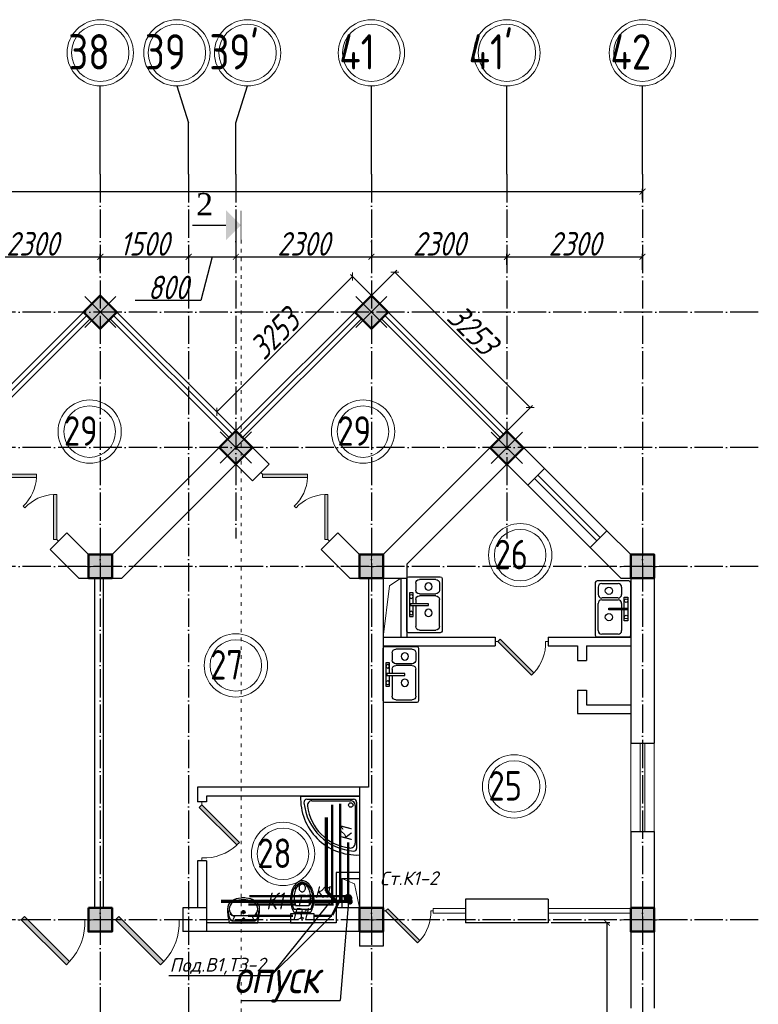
# Model space of a CAD drawing. Extents: x -4445 to 1909585, y 1860 to 289234.
# Tile 82 of 110: x 545949 to 558481, y 248593 to 265310. Entities that reach past the tile are written whole.
import ezdxf

# ---------------------------------------------------------------- set-up
doc = ezdxf.new("R2010")
doc.units = 0
doc.header["$LTSCALE"] = 0.5
doc.header["$MEASUREMENT"] = 0
doc.header["$PDMODE"] = 34
doc.header["$PDSIZE"] = 3
doc.linetypes.add('ACAD_ISO03W100', pattern=[30, 12, -18])
doc.linetypes.add('ACAD_ISO04W100', pattern=[30, 24, -3, 0, -3])
doc.layers.get('0').update_dxf_attribs({"linetype": 'CONTINUOUS', "lineweight": 18})
doc.layers.get('DEFPOINTS').update_dxf_attribs({"color": 2, "linetype": 'CONTINUOUS', "lineweight": 13})
for name, color, linetype in [('kolonn', 7, 'CONTINUOUS'), ('os', 3, 'CONTINUOUS'), ('su', 7, 'CONTINUOUS')]:
    doc.layers.add(name, color=color, linetype=linetype)
doc.layers.add('ВК', color=7, linetype='CONTINUOUS', lineweight=25)
doc.layers.add('К1', color=24, linetype='бытовая канализация', lineweight=70)
doc.styles.add('RomanS', font='times.ttf')
doc.styles.get("Standard").update_dxf_attribs({"font": 'spds.shx', "oblique": 15})
doc.styles.add('style1', font='isocpeui.ttf', dxfattribs={"height": 80})
doc.styles.add('Констр', font='isocpeui.ttf')
doc.linetypes.add('бытовая канализация', pattern='A,5,-0.5,["К1",Standard,S=0.7,R=0,X=0,Y=-0.35],-2', length=7.5)
doc.dimstyles.new('ISO-25', dxfattribs={"dimtxt": 400, "dimasz": 100, "dimexe": 50, "dimexo": 50, "dimgap": 20, "dimtad": 1, "dimdec": 0, "dimtxsty": 'Standard', "dimblk": 'ARCHTICK', "dimcen": 20, "dimclrd": 1, "dimclre": 1, "dimadec": 0, "dimazin": 0, "dimtfac": 1, "dimtdec": 0, "dimtmove": 0, "dimatfit": 3, "dimldrblk": 'ARCHTICK', "dimfxl": 1, "dimarcsym": 0})

# ---------------------------------------------------------------- blocks, each defined once
blk = doc.blocks.new('jfgjhsdf')
blk.add_hatch(color=1).paths.add_polyline_path([(-593, 731), (-637, 687), (0, 50), (44, 94)])
at = {"color": 1}
for p, q in [((0, 1000), (0, 950)), ((0, 50), (0, 0))]:
    blk.add_line(p, q, dxfattribs=at)
blk.add_lwpolyline([(0, 50), (-637, 687), (-593, 731), (44, 94), (0, 50)], dxfattribs=at)
blk.add_arc((-33, 130), 821, 87.662, 132.9147, dxfattribs=at)
blk = doc.blocks.new('_ArchTick')
at = {"color": 0, "linetype": 'ByBlock', "const_width": 0.15}
blk.add_lwpolyline([(-0.5, -0.5), (0.5, 0.5)], dxfattribs=at)
blk = doc.blocks.new('*D2470')
at = {"color": 1, "lineweight": -2, "transparency": 16777216}
for p, q in [((551526, 260238), (552348, 261060)), ((552312, 261025), (554612, 258725)), ((553826, 257938), (554648, 258760))]:
    blk.add_line(p, q, dxfattribs=at)
at = {"layer": 'DEFPOINTS', "color": 0, "transparency": 16777216}
for p in [(551490, 260203), (554612, 258725), (553790, 257903)]:
    blk.add_point(p, dxfattribs=at)
at = {"color": 1, "lineweight": -2, "transparency": 16777216, "xscale": 100, "yscale": 100, "zscale": 100}
for p, rotation in [((552312, 261025), 135), ((554612, 258725), 315)]:
    blk.add_blockref('_ArchTick', p, dxfattribs=dict(at, rotation=rotation))
at = {"color": 0, "transparency": 16777216, "insert": (553635, 260047), "char_height": 400, "attachment_point": 5, "rotation": 315}
blk.add_mtext('3253', dxfattribs=at)
blk = doc.blocks.new('*D2471')
at = {"color": 1, "lineweight": -2, "transparency": 16777216}
for p, q in [((552163, 260381), (551559, 260986)), ((551594, 260951), (549294, 258651)), ((549863, 258081), (549259, 258686))]:
    blk.add_line(p, q, dxfattribs=at)
at = {"layer": 'DEFPOINTS', "color": 0, "transparency": 16777216}
for p in [(552199, 260346), (549294, 258651), (549899, 258046)]:
    blk.add_point(p, dxfattribs=at)
at = {"color": 1, "lineweight": -2, "transparency": 16777216, "xscale": 100, "yscale": 100, "zscale": 100}
for p, rotation in [((551594, 260951), 45.00000000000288), ((549294, 258651), 225.0000000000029)]:
    blk.add_blockref('_ArchTick', p, dxfattribs=dict(at, rotation=rotation))
at = {"color": 0, "transparency": 16777216, "insert": (550272, 259973), "char_height": 400, "attachment_point": 5, "rotation": 45}
blk.add_mtext('3253', dxfattribs=at)
blk = doc.blocks.new('*D2484')
at = {"color": 1, "lineweight": -2, "transparency": 16777216}
for p, q in [((554966, 249979), (555963, 249979)), ((555913, 249979), (555913, 241229)), ((555066, 241229), (555963, 241229))]:
    blk.add_line(p, q, dxfattribs=at)
at = {"layer": 'DEFPOINTS', "color": 0, "transparency": 16777216}
for p in [(554916, 249979), (555016, 241229), (555913, 241229)]:
    blk.add_point(p, dxfattribs=at)
at = {"color": 1, "lineweight": -2, "transparency": 16777216, "xscale": 100, "yscale": 100, "zscale": 100}
for p, rotation in [((555913, 249979), 90), ((555913, 241229), 270)]:
    blk.add_blockref('_ArchTick', p, dxfattribs=dict(at, rotation=rotation))
at = {"color": 0, "transparency": 16777216, "insert": (555685, 245604), "char_height": 400, "attachment_point": 5, "rotation": 90}
blk.add_mtext('8750', dxfattribs=at)
blk = doc.blocks.new('ghsdd')
at = {"ltscale": 50}
h = blk.add_hatch(color=256, dxfattribs=at)
h.paths.add_polyline_path([(0, 200), (-200, 200), (-200, 0), (0, 0)])
h.paths.add_polyline_path([(200, 0), (200, 200), (0, 200), (0, 0)])
h.paths.add_polyline_path([(0, 0), (-200, 0), (-200, -200), (0, -200)])
h.paths.add_polyline_path([(0, 0), (0, -200), (200, -200), (200, 0)])
at = {"lineweight": 0}
for p, q in [((0, -374), (0, 374)), ((-374, 0), (374, 0))]:
    blk.add_line(p, q, dxfattribs=at)
at = {"lineweight": 50, "ltscale": 50}
blk.add_lwpolyline([(200, 200), (200, -200), (-200, -200), (-200, 200), (200, 200)], dxfattribs=at)
blk = doc.blocks.new('*D2687')
at = {"color": 1, "lineweight": -2, "transparency": 16777216}
for p, q in [((545016, 261042), (545016, 261334)), ((547316, 261042), (547316, 261334)), ((545016, 261284), (547316, 261284))]:
    blk.add_line(p, q, dxfattribs=at)
at = {"layer": 'DEFPOINTS', "color": 0, "transparency": 16777216}
for p in [(547316, 261284), (545016, 260992), (547316, 260992)]:
    blk.add_point(p, dxfattribs=at)
at = {"color": 1, "lineweight": -2, "transparency": 16777216, "xscale": 100, "yscale": 100, "zscale": 100, "rotation": 180}
blk.add_blockref('_ArchTick', (545016, 261284), dxfattribs=at)
at = {"color": 1, "lineweight": -2, "transparency": 16777216, "xscale": 100, "yscale": 100, "zscale": 100}
blk.add_blockref('_ArchTick', (547316, 261284), dxfattribs=at)
at = {"color": 0, "transparency": 16777216, "insert": (546166, 261504), "char_height": 400, "attachment_point": 5}
blk.add_mtext('2300', dxfattribs=at)
blk = doc.blocks.new('*D2688')
at = {"color": 1, "lineweight": -2, "transparency": 16777216}
for p, q in [((547316, 261042), (547316, 261334)), ((548816, 261054), (548816, 261334)), ((547316, 261284), (548816, 261284))]:
    blk.add_line(p, q, dxfattribs=at)
at = {"layer": 'DEFPOINTS', "color": 0, "transparency": 16777216}
for p in [(548816, 261284), (547316, 260992), (548816, 261004)]:
    blk.add_point(p, dxfattribs=at)
at = {"color": 1, "lineweight": -2, "transparency": 16777216, "xscale": 100, "yscale": 100, "zscale": 100, "rotation": 180}
blk.add_blockref('_ArchTick', (547316, 261284), dxfattribs=at)
at = {"color": 1, "lineweight": -2, "transparency": 16777216, "xscale": 100, "yscale": 100, "zscale": 100}
blk.add_blockref('_ArchTick', (548816, 261284), dxfattribs=at)
at = {"color": 0, "transparency": 16777216, "insert": (548066, 261504), "char_height": 400, "attachment_point": 5}
blk.add_mtext('1500', dxfattribs=at)
blk = doc.blocks.new('*D2689')
at = {"color": 1, "lineweight": -2, "transparency": 16777216}
for p, q in [((549616, 262064), (549616, 261234)), ((548816, 261054), (548816, 261334)), ((548816, 261284), (549616, 261284)), ((549216, 261284), (549024, 260544)), ((549024, 260544), (547908, 260544))]:
    blk.add_line(p, q, dxfattribs=at)
at = {"layer": 'DEFPOINTS', "color": 0, "transparency": 16777216}
for p in [(549616, 262114), (549616, 261284), (548816, 261004)]:
    blk.add_point(p, dxfattribs=at)
at = {"color": 1, "lineweight": -2, "transparency": 16777216, "xscale": 100, "yscale": 100, "zscale": 100, "rotation": 180}
blk.add_blockref('_ArchTick', (548816, 261284), dxfattribs=at)
at = {"color": 1, "lineweight": -2, "transparency": 16777216, "xscale": 100, "yscale": 100, "zscale": 100}
blk.add_blockref('_ArchTick', (549616, 261284), dxfattribs=at)
at = {"color": 0, "transparency": 16777216, "insert": (548466, 260764), "char_height": 400, "attachment_point": 5}
blk.add_mtext('800', dxfattribs=at)
blk = doc.blocks.new('*D2690')
at = {"color": 1, "lineweight": -2, "transparency": 16777216}
for p, q in [((549616, 262064), (549616, 261234)), ((551916, 261573), (551916, 261234)), ((549616, 261284), (551916, 261284))]:
    blk.add_line(p, q, dxfattribs=at)
at = {"layer": 'DEFPOINTS', "color": 0, "transparency": 16777216}
for p in [(549616, 262114), (551916, 261623), (551916, 261284)]:
    blk.add_point(p, dxfattribs=at)
at = {"color": 1, "lineweight": -2, "transparency": 16777216, "xscale": 100, "yscale": 100, "zscale": 100, "rotation": 180}
blk.add_blockref('_ArchTick', (549616, 261284), dxfattribs=at)
at = {"color": 1, "lineweight": -2, "transparency": 16777216, "xscale": 100, "yscale": 100, "zscale": 100}
blk.add_blockref('_ArchTick', (551916, 261284), dxfattribs=at)
at = {"color": 0, "transparency": 16777216, "insert": (550766, 261504), "char_height": 400, "attachment_point": 5}
blk.add_mtext('2300', dxfattribs=at)
blk = doc.blocks.new('*D2691')
at = {"color": 1, "lineweight": -2, "transparency": 16777216}
for p, q in [((551916, 261573), (551916, 261234)), ((554216, 261149), (554216, 261334)), ((551916, 261284), (554216, 261284))]:
    blk.add_line(p, q, dxfattribs=at)
at = {"layer": 'DEFPOINTS', "color": 0, "transparency": 16777216}
for p in [(551916, 261623), (554216, 261284), (554216, 261099)]:
    blk.add_point(p, dxfattribs=at)
at = {"color": 1, "lineweight": -2, "transparency": 16777216, "xscale": 100, "yscale": 100, "zscale": 100, "rotation": 180}
blk.add_blockref('_ArchTick', (551916, 261284), dxfattribs=at)
at = {"color": 1, "lineweight": -2, "transparency": 16777216, "xscale": 100, "yscale": 100, "zscale": 100}
blk.add_blockref('_ArchTick', (554216, 261284), dxfattribs=at)
at = {"color": 0, "transparency": 16777216, "insert": (553066, 261504), "char_height": 400, "attachment_point": 5}
blk.add_mtext('2300', dxfattribs=at)
blk = doc.blocks.new('*D2692')
at = {"color": 1, "lineweight": -2, "transparency": 16777216}
for p, q in [((554216, 261149), (554216, 261334)), ((556516, 261062), (556516, 261334)), ((554216, 261284), (556516, 261284))]:
    blk.add_line(p, q, dxfattribs=at)
at = {"layer": 'DEFPOINTS', "color": 0, "transparency": 16777216}
for p in [(556516, 261284), (554216, 261099), (556516, 261012)]:
    blk.add_point(p, dxfattribs=at)
at = {"color": 1, "lineweight": -2, "transparency": 16777216, "xscale": 100, "yscale": 100, "zscale": 100, "rotation": 180}
blk.add_blockref('_ArchTick', (554216, 261284), dxfattribs=at)
at = {"color": 1, "lineweight": -2, "transparency": 16777216, "xscale": 100, "yscale": 100, "zscale": 100}
blk.add_blockref('_ArchTick', (556516, 261284), dxfattribs=at)
at = {"color": 0, "transparency": 16777216, "insert": (555366, 261504), "char_height": 400, "attachment_point": 5}
blk.add_mtext('2300', dxfattribs=at)
blk = doc.blocks.new('*D2693')
at = {"color": 1, "lineweight": -2, "transparency": 16777216}
for p, q in [((469316, 262255), (469316, 262440)), ((556516, 262390), (469316, 262390)), ((556516, 262255), (556516, 262440))]:
    blk.add_line(p, q, dxfattribs=at)
at = {"layer": 'DEFPOINTS', "color": 0, "transparency": 16777216}
for p in [(469316, 262390), (469316, 262205), (556516, 262205)]:
    blk.add_point(p, dxfattribs=at)
at = {"color": 1, "lineweight": -2, "transparency": 16777216, "xscale": 100, "yscale": 100, "zscale": 100, "rotation": 180}
blk.add_blockref('_ArchTick', (469316, 262390), dxfattribs=at)
at = {"color": 1, "lineweight": -2, "transparency": 16777216, "xscale": 100, "yscale": 100, "zscale": 100}
blk.add_blockref('_ArchTick', (556516, 262390), dxfattribs=at)
at = {"color": 0, "transparency": 16777216, "insert": (512916, 262625), "char_height": 400, "attachment_point": 5}
blk.add_mtext('87200', dxfattribs=at)
blk = doc.blocks.new('Podd_igl_as100x100')
for p, q in [((-54, 897), (-54, 104)), ((0, 1000), (0, 0)), ((-80, 808), (-80, 153)), ((0, 0), (-1000, 0)), ((-106, 50), (-891, 50)), ((-158, 74), (-799, 73))]:
    blk.add_line(p, q)
blk.add_circle((-152, 149), 37.8)
for centre, radius, start, end in [((-42, 42), 959, 87.5145, 182.4855), ((-22, 34), 914, 95.7508, 176.1666), ((-67, 71), 821, 97.4497, 172.9032), ((-160, 806), 80.2, 1.4931, 100.036), ((-109, 889), 55.4, 7.9715, 94.7418), ((-799, 157), 84.3, 169.7158, 269.999), ((-891, 93), 43.1, 176.352, 270.7469), ((-155, 149), 75.6, 267.8648, 3.2153), ((-107, 102), 52.6, 270.31, 1.996)]:
    blk.add_arc(centre, radius, start, end)
blk = doc.blocks.new('UM_8')
for p, q in [((244, 0), (-244, 0)), ((-182, -45), (-146, -110)), ((175, -30), (-175, -30)), ((142, -120), (-132, -120)), ((27, -61), (-27, -61)), ((0, -88), (0, -34)), ((0, -145), (0, -215)), ((182, -45), (146, -110)), ((35, -180), (-35, -180))]:
    blk.add_line(p, q)
for centre, radius in [((0, -180), 27), ((0, -61), 17), ((0, -180), 17)]:
    blk.add_circle(centre, radius)
for centre, radius, start, end in [((-244, 0), 0.5, 90, 167.3206), ((244, 0), 0.5, 12.6794, 90), ((894, -257), 1167, 167.3206, 178.6525), ((68, -206), 330, 154.5977, 180.3349), ((-104, -233), 138, 141.0504, 245.2718), ((-175, -90), 60, 90, 154.5977), ((-104, -233), 148, 141.0504, 147.7493), ((-139, -232), 123, 98.7111, 129.9424), ((-139, -232), 113, 86.1548, 129.9424), ((139, -232), 113, 50.0576, 93.8452), ((139, -232), 123, 50.0576, 81.2889), ((104, -233), 138, 294.7282, 38.9496), ((175, -90), 60, 25.4023, 90), ((104, -233), 148, 32.2507, 38.9496), ((-68, -206), 330, 359.6651, 25.4023), ((-894, -257), 1167, 1.3475, 12.6794), ((-104, -234), 169, 178.312, 234.1043), ((-273, -229), 0.5, 358.312, 358.6525), ((104, -234), 169, 305.8957, 1.688), ((273, -229), 0.5, 181.3475, 181.688), ((-27, -71), 347, 239.6448, 267.5368), ((-27, -71), 317, 244.8898, 267.5368), ((0, 80), 500, 265.1692, 274.8308), ((0, 80), 470, 265.1692, 274.8308), ((27, -71), 317, 272.4632, 300.3552), ((27, -71), 347, 272.4632, 300.3552)]:
    blk.add_arc(centre, radius, start, end)
blk = doc.blocks.new('Mojka_1')
for p, q in [((-600, 446), (-600, -446)), ((-31, 477), (-569, 477)), ((-554, 369), (-554, 246)), ((-492, 431), (-215, 431)), ((-154, 369), (-154, 246)), ((0, -446), (0, 446)), ((-215, 185), (-492, 185)), ((-108, 15), (-108, 200)), ((-108, 200), (-46, 200)), ((-46, 200), (-46, -200)), ((-554, -369), (-554, 92)), ((-492, 154), (-215, 154)), ((-369, -15), (-369, 15)), ((-369, 15), (-62, 15)), ((-154, 92), (-154, 15)), ((-62, 15), (-62, -15)), ((-62, -15), (-369, -15)), ((-154, -15), (-154, -369)), ((-108, -200), (-108, -15)), ((-46, -200), (-108, -200)), ((-569, -477), (-31, -477)), ((-215, -431), (-492, -431))]:
    blk.add_line(p, q)
for centre, radius in [((-369, 308), 61.6), ((-77, 139), 30.8), ((-369, -139), 61.6), ((-77, -139), 30.8)]:
    blk.add_circle(centre, radius)
for centre, radius, start, end in [((-569, 446), 30.8, 90, 180), ((-492, 369), 61.6, 90, 180), ((-215, 369), 61.6, 0, 90), ((-31, 446), 30.8, 0, 90), ((-492, 246), 61.6, 180, 270), ((-215, 246), 61.6, 270.0001, 0), ((-492, 92), 61.6, 90, 180), ((-215, 92), 61.6, 0, 90), ((-569, -446), 30.8, 180, 270), ((-492, -369), 61.6, 180, 270), ((-215, -369), 61.6, 270.0001, 0), ((-31, -446), 30.8, 270.0001, 0)]:
    blk.add_arc(centre, radius, start, end)
blk = doc.blocks.new('UniTAZZ_3')
for p, q in [((-152, 200), (-152, -200)), ((0, 200), (-152, 200)), ((0, -200), (0, 200)), ((-293, -112), (-293, 112)), ((-230, -144), (-230, 144)), ((-178, -144), (-178, 144)), ((-152, -200), (0, -200))]:
    blk.add_line(p, q)
blk.add_circle((-76, 0), 17)
for centre, radius, start, end in [((-435, -148), 343, 104.7867, 122.5078), ((-397, -291), 491, 90, 104.7867), ((-399, -261), 441, 90, 104.7867), ((-399, -261), 441, 75.2133, 90), ((-397, -291), 491, 75.2133, 90), ((-359, -148), 343, 58.1489, 75.2133), ((-581, 0), 131, 146.9765, 180), ((-581, 0), 131, 180, 213.0235), ((-493, -57), 235, 122.5078, 146.9765), ((-564, 0), 117, 146.9765, 180), ((-575, 0), 87.7, 145.7058, 180), ((-575, 0), 87.7, 180, 214.2942), ((-485, -51), 211, 122.5078, 146.9765), ((-610, 0), 46, 153.6325, 180), ((-610, 0), 46, 180, 206.3675), ((-600, -5), 56.5, 129.8827, 153.6325), ((-507, -46), 170, 121.2723, 145.7058), ((-594, -12), 66, 109.092, 129.8827), ((-590, -23), 78.1, 90, 109.092), ((-433, -133), 308, 104.7867, 122.5078), ((-462, -121), 257, 104.1209, 121.2723), ((-590, -23), 78.1, 70.908, 90), ((-586, -12), 66, 50.1173, 70.908), ((-580, -5), 56.5, 26.3675, 50.1173), ((-571, 0), 46, 0, 26.3675), ((-571, 0), 46, 333.6325, 0), ((-432, -238), 378, 90, 104.1209), ((-432, -238), 378, 75.8791, 90), ((-403, -121), 257, 64.7964, 75.8791), ((-365, -133), 308, 63.9053, 75.2133), ((-493, 57), 235, 213.0235, 237.4922), ((-564, 0), 117, 180, 213.0235), ((-485, 51), 211, 213.0235, 237.4922), ((-600, 5), 56.5, 206.3675, 230.1173), ((-507, 47), 170, 214.2942, 238.7277), ((-594, 12), 66, 230.1173, 250.908), ((-435, 148), 343, 237.4922, 255.2133), ((-590, 24), 78.1, 250.908, 270), ((-433, 132), 308, 237.4922, 255.2133), ((-462, 121), 257, 238.7277, 255.8791), ((-590, 24), 78.1, 270, 289.092), ((-586, 12), 66, 289.092, 309.8827), ((-580, 5), 56.5, 309.8827, 333.6325), ((-432, 238), 378, 255.8791, 270), ((-399, 261), 441, 255.2133, 270), ((-432, 238), 378, 270, 284.1209), ((-399, 261), 441, 270, 284.7867), ((-403, 121), 257, 284.1209, 295.2036), ((-365, 132), 308, 284.7867, 296.0947), ((-359, 148), 343, 284.7867, 301.8511), ((-397, 291), 491, 255.2133, 270), ((-397, 291), 491, 270, 284.7867)]:
    blk.add_arc(centre, radius, start, end)

msp = doc.modelspace()

# ---------------------------------------------------------------- hatches: boundary and pattern name
msp.add_hatch(color=256).paths.add_polyline_path([(549446.835, 261562.56), (549704.223, 261819.948), (549446.835, 262077.335)])

# ---------------------------------------------------------------- linework, layer by layer
at = {"color": 1, "linetype": 'ACAD_ISO03W100', "ltscale": 10}
msp.add_line((549704.223, 261569.948), (549704.223, 239889.491), dxfattribs=at)
for p, q in [((545015.854, 258328.622), (547315.854, 260628.622)), ((549615.854, 258328.622), (547315.854, 260628.622)), ((549615.854, 258328.622), (551915.854, 260628.622)), ((554215.854, 258328.622), (551915.854, 260628.622))]:
    msp.add_line(p, q)
at = {"color": 1}
for p, q in [((545072.423, 258272.053), (547089.58, 260289.21)), ((549559.286, 258272.053), (547542.129, 260289.21)), ((549672.423, 258272.053), (551689.58, 260289.21)), ((554159.286, 258272.053), (552142.129, 260289.21)), ((545128.991, 258215.485), (547146.149, 260232.642)), ((549502.717, 258215.485), (547485.56, 260232.642)), ((549728.991, 258215.485), (551746.149, 260232.642)), ((554102.717, 258215.485), (552085.56, 260232.642)), ((555912.911, 256631.565), (554852.25, 257692.226)), ((554682.545, 257522.52), (555743.205, 256461.86)), ((555799.774, 256518.428), (554739.113, 257579.088)), ((554569.408, 257409.383), (555630.068, 256348.723)), ((556315.854, 251528.622), (556315.854, 253028.622)), ((556475.854, 251528.622), (556475.854, 253028.622)), ((556555.854, 253028.622), (556555.854, 251528.622)), ((556715.854, 253028.622), (556715.854, 251528.622)), ((552965.854, 250218.622), (553515.854, 250218.622)), ((552965.854, 250218.622), (552965.854, 250138.622)), ((552965.854, 250138.622), (553515.854, 250138.622)), ((554915.854, 250218.622), (556315.854, 250218.622)), ((554915.854, 250138.622), (556315.854, 250138.622))]:
    msp.add_line(p, q, dxfattribs=at)
at = {"lineweight": 30}
for p, q in [((547515.854, 256228.622), (549615.854, 258328.622)), ((550181.54, 257762.936), (549615.854, 258328.622)), ((552115.854, 256228.622), (554215.854, 258328.622)), ((554852.25, 257692.226), (554215.854, 258328.622)), ((547681.54, 255828.622), (549615.854, 257762.936)), ((549898.697, 257480.094), (549615.854, 257762.936)), ((549898.697, 257480.094), (550181.54, 257762.936)), ((552515.854, 256062.936), (554215.854, 257762.936)), ((554569.408, 257409.383), (554215.854, 257762.936)), ((554569.408, 257409.383), (554852.25, 257692.226)), ((555630.068, 256348.723), (555912.911, 256631.565)), ((556315.854, 256228.622), (555912.911, 256631.565)), ((546465.423, 256313.367), (546748.266, 256596.21)), ((547115.854, 256228.622), (546748.266, 256596.21)), ((551065.423, 256313.367), (551348.266, 256596.21)), ((551715.854, 256228.622), (551348.266, 256596.21)), ((546950.169, 255828.622), (546465.423, 256313.367)), ((551550.169, 255828.622), (551065.423, 256313.367)), ((556150.169, 255828.622), (555630.068, 256348.723)), ((547115.854, 256228.622), (547515.854, 256228.622)), ((551715.854, 256228.622), (552115.854, 256228.622)), ((556315.854, 256228.622), (556715.854, 256228.622)), ((556715.854, 256228.622), (556715.854, 253028.622)), ((552515.854, 256062.936), (552515.854, 254828.622)), ((546950.169, 255828.622), (547681.54, 255828.622)), ((547215.854, 255828.622), (547215.854, 250228.622)), ((547365.854, 255828.622), (547365.854, 250228.622)), ((551550.169, 255828.622), (551865.854, 255828.622)), ((551865.854, 255828.622), (551865.854, 252278.622)), ((552115.854, 255828.622), (552115.854, 249578.622)), ((552115.854, 255828.622), (552515.854, 255828.622)), ((552415.854, 255828.622), (552415.854, 254828.622)), ((556150.169, 255828.622), (556315.854, 255828.622)), ((556315.854, 255828.622), (556315.854, 253028.622)), ((552115.854, 254828.622), (554015.854, 254828.622)), ((554015.854, 254828.622), (554015.854, 254678.622)), ((554915.854, 254828.622), (556315.854, 254828.622)), ((554915.854, 254828.622), (554915.854, 254678.622)), ((552115.854, 254678.622), (554015.854, 254678.622)), ((554915.854, 254678.622), (555415.854, 254678.622)), ((555415.854, 254678.622), (555415.854, 254428.622)), ((555565.854, 254678.622), (556315.854, 254678.622)), ((555565.854, 254678.622), (555565.854, 254428.622)), ((555415.854, 254428.622), (555565.854, 254428.622)), ((555415.854, 253928.622), (555415.854, 253528.622)), ((555415.854, 253928.622), (555565.854, 253928.622)), ((555565.854, 253928.622), (555565.854, 253678.622)), ((555565.854, 253678.622), (556315.854, 253678.622)), ((555415.854, 253528.622), (556315.854, 253528.622)), ((556315.854, 253028.622), (556715.854, 253028.622)), ((548965.854, 252278.622), (548965.854, 252028.622)), ((551865.854, 252278.622), (548965.854, 252278.622)), ((551715.854, 252278.622), (551715.854, 250228.622)), ((549115.854, 252128.622), (549115.854, 252028.622)), ((551715.854, 252128.622), (549115.854, 252128.622)), ((549115.854, 252028.622), (548965.854, 252028.622)), ((556315.854, 251528.622), (556315.854, 248528.622)), ((556315.854, 251528.622), (556715.854, 251528.622)), ((556715.854, 251528.622), (556715.854, 248528.622)), ((549115.854, 251028.622), (548965.854, 251028.622)), ((548965.854, 251028.622), (548965.854, 250228.622)), ((549115.854, 251028.622), (549115.854, 249828.622)), ((551715.854, 250828.622), (551315.854, 250828.622)), ((551315.854, 250828.622), (551315.854, 249978.622)), ((551415.854, 250728.622), (551715.854, 250728.622)), ((551415.854, 250728.622), (551415.854, 250228.622)), ((553515.854, 250378.622), (553515.854, 249978.622)), ((554915.854, 250378.622), (553515.854, 250378.622)), ((554915.854, 250378.622), (554915.854, 249978.622)), ((547515.854, 250228.622), (547115.854, 250228.622)), ((547115.854, 250228.622), (547115.854, 249828.622)), ((547515.854, 250228.622), (547515.854, 249828.622)), ((549115.854, 250228.622), (548715.854, 250228.622)), ((548715.854, 250228.622), (548715.854, 249828.622)), ((551715.854, 250228.622), (551315.854, 250228.622)), ((551315.854, 249978.622), (549115.854, 249978.622)), ((554915.854, 249978.622), (553515.854, 249978.622)), ((547515.854, 249828.622), (547115.854, 249828.622)), ((551715.854, 249828.622), (548715.854, 249828.622)), ((551715.854, 249828.622), (551715.854, 249578.622)), ((552115.854, 249578.622), (551715.854, 249578.622))]:
    msp.add_line(p, q, dxfattribs=at)
for points, const_width in [([(549704.223, 261569.948), (549704.223, 262069.948)], 15), ([(549446.835, 261819.948), (548876.222, 261819.948)], 25)]:
    msp.add_lwpolyline(points, dxfattribs=dict(const_width=const_width))
for points in [[(547033.012, 260345.779), (547315.854, 260628.622), (547598.697, 260345.779), (547315.854, 260062.936)], [(551633.012, 260345.779), (551915.854, 260628.622), (552198.697, 260345.779), (551915.854, 260062.936)]]:
    msp.add_lwpolyline(points, close=True, dxfattribs=at)
for points in [[(552115.854, 254828.622), (552224.991, 255700.412), (552415.854, 255828.622)], [(551715.854, 250228.622), (551627.682, 250640.401), (551415.854, 250728.622)]]:
    msp.add_lwpolyline(points)
at = {"color": 1}
for centre, radius in [((547136.052, 258316.12), 537.019), ((551774.886, 258316.12), 537.019), ((547136.052, 258316.12), 437.019), ((551774.886, 258316.12), 437.019), ((554441.064, 256218.599), 537.019), ((554441.064, 256218.599), 437.019), ((549616.703, 254346.354), 537.019), ((549616.703, 254346.354), 437.019), ((554337.817, 252291.785), 537.019), ((554337.817, 252291.785), 437.019), ((550417.052, 251146.744), 537.019), ((550417.052, 251146.744), 437.019)]:
    msp.add_circle(centre, radius, dxfattribs=at)
at = {"layer": 'os', "color": 0}
for p, q in [((547315.854, 262684.873), (547315.854, 264184.873)), ((551915.854, 262684.873), (551915.854, 264184.873)), ((554215.854, 262684.873), (554215.854, 264184.873)), ((556515.854, 262684.873), (556515.854, 264184.873)), ((548815.854, 262684.873), (548815.854, 263560.303)), ((549615.854, 262684.873), (549615.854, 263560.303))]:
    msp.add_line(p, q, dxfattribs=at)
at = {"layer": 'os', "color": 3, "linetype": 'ACAD_ISO04W100', "ltscale": 40}
for p, q in [((547315.854, 262684.873), (547315.854, 237876.983)), ((548815.854, 262684.873), (548815.854, 237876.983)), ((549615.854, 262684.873), (549615.854, 256500.141)), ((551915.854, 262684.873), (551915.854, 237876.983)), ((554215.854, 262684.873), (554215.854, 256500.141)), ((556515.854, 262684.873), (556515.854, 237876.983)), ((558481.194, 260343.622), (467065.931, 260343.622)), ((558481.194, 258043.622), (467065.931, 258043.622)), ((558481.194, 256028.622), (467065.931, 256028.622)), ((558481.194, 250028.622), (467065.931, 250028.622))]:
    msp.add_line(p, q, dxfattribs=at)
at = {"layer": 'os', "color": 0}
for points in [[(548615.854, 264184.873), (548815.854, 263560.303)], [(549615.854, 263560.303), (549815.854, 264184.873)]]:
    msp.add_lwpolyline(points, dxfattribs=at)
at = {"layer": 'os', "color": 0, "lineweight": 0}
for centre, radius in [((547315.854, 264747.373), 562.5), ((548615.854, 264747.373), 562.5), ((549815.854, 264747.373), 562.5), ((551915.854, 264747.373), 562.5), ((554215.854, 264747.373), 562.5), ((556515.854, 264747.373), 562.5), ((547315.854, 264747.373), 487.5), ((548615.854, 264747.373), 487.5), ((549815.854, 264747.373), 487.5), ((551915.854, 264747.373), 487.5), ((554215.854, 264747.373), 487.5), ((556515.854, 264747.373), 487.5)]:
    msp.add_circle(centre, radius, dxfattribs=at)
at = {"layer": 'ВК', "color": 7, "ltscale": 10}
for p, q in [((550213.304, 249082.563), (551213.206, 250322.66)), ((551241.925, 250096.239), (550213.304, 249082.563)), ((548478.322, 249082.563), (550213.304, 249082.563))]:
    msp.add_line(p, q, dxfattribs=at)
at = {"layer": 'ВК', "color": 5, "lineweight": 50, "ltscale": 10}
for points in [[(551248.521, 250106.405), (551383.821, 250371.72), (551383.821, 251996.104)], [(549825.604, 250097.295), (550583.17, 250097.295)], [(550941.332, 250097.295), (551245.55, 250097.295)]]:
    msp.add_lwpolyline(points, dxfattribs=at)
at = {"layer": 'ВК', "color": 1, "lineweight": 50, "ltscale": 10}
for points in [[(551251.96, 250287.263), (551251.96, 251977.152)], [(549829.606, 250285.147), (550636.649, 250285.147)], [(550949.432, 250285.147), (551274.225, 250285.147)]]:
    msp.add_lwpolyline(points, dxfattribs=at)
at = {"layer": 'ВК', "color": 34, "lineweight": 50, "ltscale": 10}
for points in [[(551522.021, 251337.557), (551522.021, 250382.95)], [(549847.121, 250426.747), (551509.047, 250426.747)]]:
    msp.add_lwpolyline(points, dxfattribs=at)
at = {"layer": 'ВК', "color": 34, "ltscale": 30, "const_width": 69.97}
msp.add_lwpolyline([(551482.313, 250393.59, 1), (551558.366, 250394.028, 1)], format="xyb", close=True, dxfattribs=at)
at = {"layer": 'К1'}
for p, q in [((551156.193, 250521.288), (551156.193, 251766.338)), ((551315.854, 250335.857), (551156.193, 250521.288)), ((551551.179, 250335.857), (549367.448, 250335.857))]:
    msp.add_line(p, q, dxfattribs=at)
at = {"layer": 'К1', "color": 18, "lineweight": 25, "true_color": 0x000000}
for p in [(551526.179, 250335.857), (549719.088, 248657.485)]:
    msp.add_line(p, (551389.147, 248658.863), dxfattribs=at)
at = {"layer": 'К1', "const_width": 50}
msp.add_lwpolyline([(551526.179, 250335.857, 1), (551576.179, 250335.857, 1)], format="xyb", close=True, dxfattribs=at)

# ---------------------------------------------------------------- block references
for p, xscale, yscale, zscale, rotation in [((545440.118, 257621.515), 0.8461538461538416, 0.8461538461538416, 0.8461538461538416, 225.0000000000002), ((550040.118, 257621.515), 0.8461538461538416, 0.8461538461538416, 0.8461538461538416, 225.0000000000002), ((546606.845, 256454.789), -0.8461538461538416, 0.8461538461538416, 0.8461538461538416, 45.00000000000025), ((551206.845, 256454.789), -0.8461538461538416, 0.8461538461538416, 0.8461538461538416, 45.00000000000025), ((554015.854, 254753.622), -0.9000000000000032, 0.9000000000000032, 0.9000000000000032, 270), ((552115.854, 250178.622), -0.8499999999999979, 0.8499999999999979, 0.8499999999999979, 270), ((545915.854, 250028.622), -1.2, 1.2, 1.2, 270), ((547515.854, 250028.622), -1.2, 1.2, 1.2, 270)]:
    msp.add_blockref('jfgjhsdf', p, dxfattribs=dict(xscale=xscale, yscale=yscale, zscale=zscale, rotation=rotation))
at = {"rotation": 180}
msp.add_blockref('jfgjhsdf', (549040.854, 252028.622), dxfattribs=at)
at = {"layer": 'kolonn', "rotation": 45}
for p in [(547315.854, 260345.779), (551915.854, 260345.779)]:
    msp.add_blockref('ghsdd', p, dxfattribs=at)
at = {"layer": 'kolonn', "xscale": -1, "rotation": 315}
for p in [(549615.854, 258045.779), (554215.854, 258041.779)]:
    msp.add_blockref('ghsdd', p, dxfattribs=at)
at = {"layer": 'kolonn', "xscale": -1}
for p in [(547315.854, 256028.622), (551915.854, 256028.622), (556515.854, 256028.622), (547315.854, 250028.622), (551915.854, 250028.622), (556515.854, 250028.622)]:
    msp.add_blockref('ghsdd', p, dxfattribs=at)
at = {"layer": 'su', "xscale": -1}
for p in [(552515.854, 255376.243), (552115.854, 254191.496)]:
    msp.add_blockref('Mojka_1', p, dxfattribs=at)
at = {"layer": 'su'}
msp.add_blockref('Mojka_1', (556315.854, 255306.198), dxfattribs=at)
for name, p, rotation in [('Podd_igl_as100x100', (551715.854, 252128.622), 90), ('UniTAZZ_3', (550743.319, 249978.622), 270), ('UM_8', (549746.958, 249978.622), 180)]:
    msp.add_blockref(name, p, dxfattribs=dict(at, rotation=rotation))

# ---------------------------------------------------------------- texts
at = {"ltscale": 50}
for s, p in [('38', (546772, 264463.714)), ('39', (548072, 264463.714)), ("39'", (549166.105, 264463.714)), ('41', (551372, 264463.714)), ("41'", (553566.105, 264463.714)), ('42', (555972, 264463.714))]:
    msp.add_text(s, height=600, dxfattribs=at).set_placement(p)
at = {"color": 1, "style": 'RomanS'}
msp.add_text('2', height=379.688, dxfattribs=at).set_placement((548942.872, 261987.193))
at = {"color": 1}
for s, p in [('29', (546700.344, 258076.58)), ('29', (551339.178, 258076.58)), ('26', (554005.356, 255979.06)), ('27', (549180.995, 254106.814)), ('25', (553902.109, 252052.245)), ('28', (549981.344, 250907.204))]:
    msp.add_text(s, height=500, dxfattribs=at).set_placement(p)
at = {"style": 'style1', "width": 0.8}
for s, height, p in [('К1', 287.496, (550131.344, 250203.987)), ('опуск', 574.992, (549579.62, 248779.873))]:
    msp.add_text(s, height=height, dxfattribs=at).set_placement(p)
at = {"layer": 'ВК', "color": 34, "ltscale": 30, "style": 'Констр'}
for rotation, p in [(90.3301303, (551585.596, 251356.726)), (0.3301303, (550952.681, 250399.255))]:
    msp.add_text('К1', height=200, rotation=rotation, dxfattribs=at).set_placement(p)
at = {"layer": 'ВК', "color": 7, "ltscale": 30, "style": 'Констр'}
for s, p in [('Ст.К1-2', (552059.205, 250613.996)), ('Под.В1,Т3-2', (548491.501, 249143.254))]:
    msp.add_text(s, height=230.85, rotation=0.3301303, dxfattribs=at).set_placement(p)
at = {"layer": 'ВК', "color": 1, "ltscale": 30, "style": 'Констр'}
msp.add_text('Т3', height=200, rotation=0.3301303, dxfattribs=at).set_placement((550618.117, 250252.1))
at = {"layer": 'ВК', "color": 5, "ltscale": 30, "style": 'Констр'}
msp.add_text('В1', height=200, rotation=0.3301303, dxfattribs=at).set_placement((550570.818, 250024.962))

# ---------------------------------------------------------------- dimensions: what is measured, and where the dimension line sits
dim = msp.add_linear_dim(base=(469315.854, 262389.591), p1=(556515.854, 262204.796), p2=(469315.854, 262204.796), dimstyle='ISO-25')
dim.commit()
dim.dimension.update_dxf_attribs({"geometry": '*D2693', "text_midpoint": (512915.854, 262625.083)})
dim = msp.add_linear_dim(base=(549615.854, 261283.534), p1=(548815.854, 261004.41), p2=(549615.854, 262113.966), dimstyle='ISO-25', override={"dimtmove": 1})
dim.commit()
dim.dimension.update_dxf_attribs({"geometry": '*D2689', "text_midpoint": (549003.627, 260543.865), "dimtype": 160})
for base, p1, p2, picture, middle in [((551915.854, 261283.534), (549615.854, 262113.966), (551915.854, 261622.919), '*D2690', (550765.854, 261503.534)), ((547315.854, 261283.534), (545015.854, 260992.083), (547315.854, 260992.083), '*D2687', (546165.854, 261503.534)), ((548815.854, 261283.534), (547315.854, 260992.083), (548815.854, 261004.41), '*D2688', (548065.854, 261503.534)), ((554215.854, 261283.534), (551915.854, 261622.919), (554215.854, 261099.324), '*D2691', (553065.854, 261503.534)), ((556515.854, 261283.534), (554215.854, 261099.324), (556515.854, 261011.754), '*D2692', (555365.854, 261503.534))]:
    dim = msp.add_linear_dim(base=base, p1=p1, p2=p2, dimstyle='ISO-25', override={"dimtmove": 1})
    dim.commit()
    dim.dimension.update_dxf_attribs({"geometry": picture, "text_midpoint": middle})
for p1, p2, distance, picture, middle in [((552198.697, 260345.779), (549898.697, 258045.779), -855.332, '*D2471', (550271.51, 259972.966)), ((551490.257, 260203.024), (553790.257, 257903.024), 1162.462, '*D2470', (553634.618, 260047.385))]:
    dim = msp.add_aligned_dim(p1=p1, p2=p2, distance=distance, dimstyle='ISO-25')
    dim.commit()
    dim.dimension.update_dxf_attribs({"geometry": picture, "text_midpoint": middle})
dim = msp.add_linear_dim(base=(555912.962, 241228.622), p1=(554915.854, 249978.622), p2=(555015.854, 241228.622), angle=90, dimstyle='ISO-25')
dim.commit()
dim.dimension.update_dxf_attribs({"geometry": '*D2484', "text_midpoint": (555684.677, 245603.622)})

doc.saveas('drawing.dxf')
